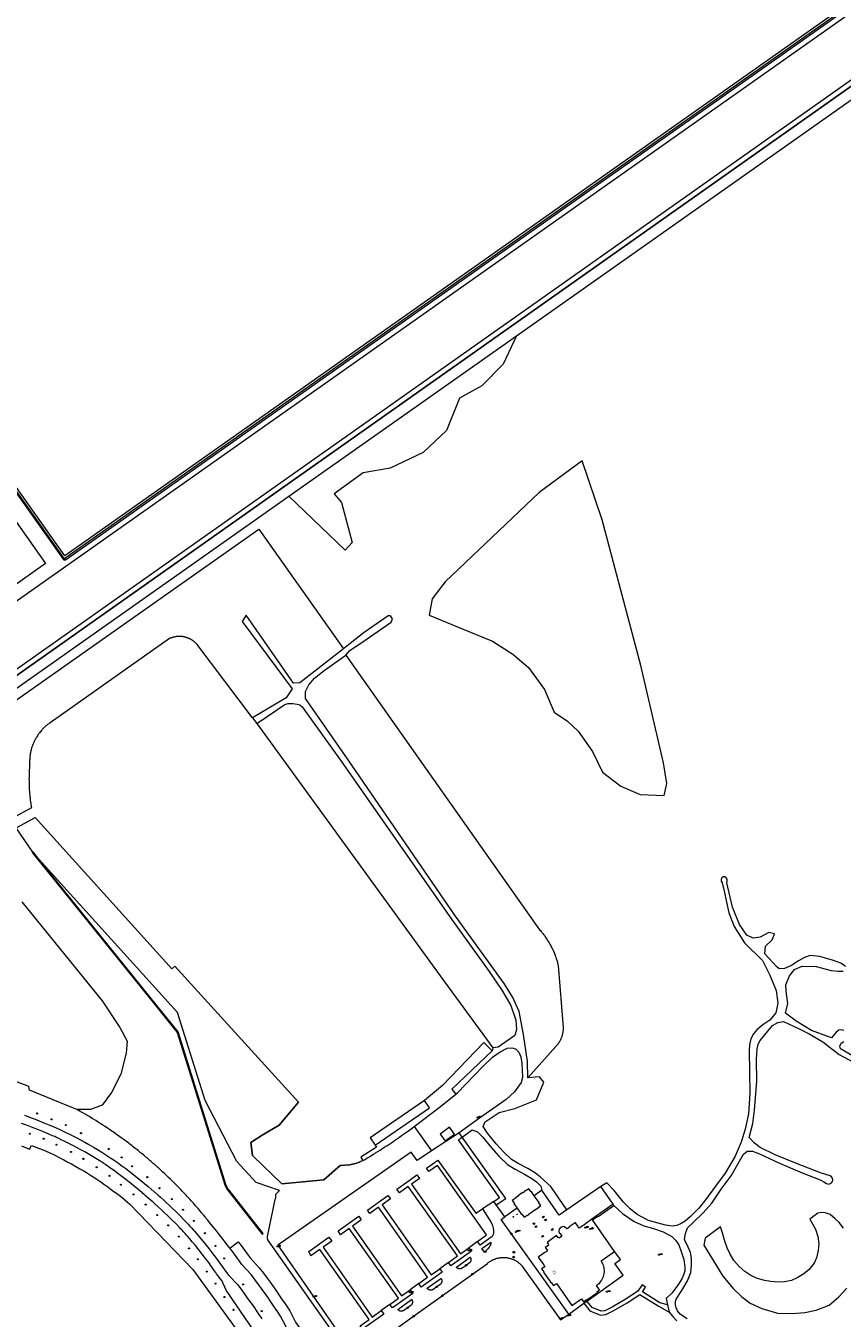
# Model space of a CAD drawing. Header units: metres. Extents: x 138165 to 154469, y 480134 to 494189.
# Tile 212 of 256: x 148015 to 148399, y 484350 to 484958. Entities that reach past the tile are written whole.
import ezdxf

# ---------------------------------------------------------------- set-up
doc = ezdxf.new("R2010")
doc.units = ezdxf.units.M
doc.header["$LTSCALE"] = 0.001
doc.header["$MEASUREMENT"] = 0
for name, color, linetype, lineweight in [('Level 5', 7, 'Continuous', 0), ('TOP-L-terrein schutting raster hek leuning', 7, 'Continuous', 0), ('TOP-L-topo objecten punt', 7, 'Continuous', 0), ('TOP-L-topo objecten vlak', 7, 'Continuous', 0), ('TOP-T-topo huisnummering naamgeving', 7, 'Continuous', 0)]:
    doc.layers.add(name, color=color, linetype=linetype, lineweight=lineweight)
doc.styles.add('Style-INTL_ISO', font='INTL_ISO.shx')
doc.styles.add('Style-STANDARD', font='STANDARD.shx')

# ---------------------------------------------------------------- blocks, each defined once
blk = doc.blocks.new('24')
at = {"layer": 'TOP-L-topo objecten punt', "color": 7, "linetype": 'Continuous', "lineweight": 0}
for radius in [0.025, 0.0182, 0.0115, 0.005]:
    blk.add_circle((0, 0), radius, dxfattribs=at)
blk = doc.blocks.new('39')
at = {"layer": 'TOP-L-topo objecten punt', "color": 7, "linetype": 'Continuous', "lineweight": 0}
for p, q in [((0.0175, 0.0175), (-0.0175, 0.0175)), ((-0.0175, 0.0175), (-0.0175, -0.0175)), ((0.0175, 0.0175), (0.0175, -0.0175)), ((0.0175, -0.0175), (-0.0175, -0.0175))]:
    blk.add_line(p, q, dxfattribs=at)
blk.add_circle((0, 0), 0.0332, dxfattribs=at)
blk = doc.blocks.new('*U13')
at = {"layer": 'Level 5', "color": 7, "linetype": 'Continuous', "lineweight": 0}
blk.add_circle((0, 0), 0.0415, dxfattribs=at)
blk = doc.blocks.new('150')
at = {"layer": 'Level 5', "color": 7, "linetype": 'Continuous', "lineweight": 0}
blk.add_blockref('*U13', (0, 0), dxfattribs=at)
blk = doc.blocks.new('121')
at = {"layer": 'TOP-L-topo objecten punt', "color": 7, "linetype": 'Continuous', "lineweight": 0}
blk.add_circle((0, 0), 0.025, dxfattribs=at)
at = {"layer": 'TOP-L-topo objecten punt', "color": 7, "linetype": 'Continuous', "lineweight": 0, "style": 'Style-STANDARD'}
blk.add_text('LD', height=0.06, dxfattribs=at).set_placement((0.0483, 0))
blk = doc.blocks.new('10')
at = {"layer": 'TOP-L-topo objecten punt', "linetype": 'Continuous', "lineweight": 0}
blk.add_circle((0, 0), 0.0125, dxfattribs=at)
blk = doc.blocks.new('16')
at = {"layer": 'TOP-L-topo objecten punt', "color": 7, "linetype": 'Continuous', "lineweight": 0}
blk.add_circle((0, 0), 0.025, dxfattribs=at)
at = {"layer": 'TOP-L-topo objecten punt', "color": 7, "linetype": 'Continuous', "lineweight": 0, "style": 'Style-STANDARD'}
blk.add_text('LM', height=0.06, dxfattribs=at).set_placement((0.0483, 0))
blk = doc.blocks.new('28')
at = {"layer": 'TOP-L-topo objecten punt', "color": 7, "linetype": 'Continuous', "lineweight": 0}
blk.add_circle((0, 0), 0.025, dxfattribs=at)
at = {"layer": 'TOP-L-topo objecten punt', "color": 7, "linetype": 'Continuous', "lineweight": 0, "style": 'Style-STANDARD'}
blk.add_text('VM', height=0.06, dxfattribs=at).set_placement((0.0483, 0))

msp = doc.modelspace()

# ---------------------------------------------------------------- linework, layer by layer
at = {"layer": 'TOP-L-terrein schutting raster hek leuning', "flags": 128}
msp.add_lwpolyline([(148173.32, 484423.87), (148170.54, 484422.68), (148167.12, 484421.83), (148162.67, 484421.65), (148154.97, 484414.8), (148135.12, 484413.01), (148121.34, 484426.28), (148120.57, 484432.35), (148125.88, 484435.87), (148134, 484440.54), (148143.09, 484451.41), (148098.85, 484500), (148084.93, 484515.41)], dxfattribs=at)
at = {"layer": 'TOP-L-topo objecten vlak', "flags": 128}
for points in [[(148959.93, 485362.07), (148033.19, 484708.36), (147908.27, 484884.66)], [(147978.25, 484632.47), (147972.1, 484655.92), (147971.11, 484659.68), (148962.24, 485358.81), (148964.24, 485355.76), (148976.69, 485336.83)], [(148960.26, 485361.08), (148033.19, 484707.14)], [(148033.51, 484706.63), (148960.61, 485360.59), (148960.26, 485361.08)], [(147978.25, 484632.47), (147977.42, 484628.95), (148502.72, 485000), (148980.62, 485336.66)], [(148983.74, 485332.21), (148980.62, 485336.66), (148502.72, 485000), (147977.42, 484628.95)], [(147978.25, 484632.47), (148501.34, 485001.96), (148976.69, 485336.83)], [(148245.5, 484812), (148512.02, 485000), (148613.6, 485071.54)], [(147907.63, 484883.84), (147907.14, 484883.49), (148032.28, 484706.88), (148032.43, 484706.7), (148032.63, 484706.58), (148032.84, 484706.5), (148033.07, 484706.49), (148033.3, 484706.53), (148033.51, 484706.63)], [(148033.19, 484707.14), (148033.09, 484707.09), (148032.97, 484707.09), (148032.86, 484707.13), (148032.78, 484707.21), (147907.63, 484883.84)], [(148245.5, 484812), (148239.25, 484798.59), (148229.29, 484788.38), (148218.83, 484782.65), (148212.61, 484767.45), (148201.65, 484756.99), (148186.21, 484749.76), (148173.52, 484747.52), (148159.82, 484737.56), (148163.31, 484733.57), (148168.29, 484714.64), (148165.05, 484711.15), (148138.46, 484736.49)], [(148138.46, 484736.49), (148245.5, 484812)], [(148212.03, 484696.18), (148205.88, 484688.19), (148204.49, 484680.46), (148220.51, 484673.86), (148234.33, 484668.21), (148243.9, 484662.21), (148251.29, 484655.95), (148258.73, 484645.51), (148263.22, 484634.89), (148269.55, 484630.66), (148274.6, 484625.88), (148281.3, 484616.44), (148285.98, 484606.68), (148294.59, 484600.05), (148303.72, 484596.09), (148315.04, 484595.62), (148316.22, 484601.28), (148314.73, 484611.02), (148304.05, 484656.9), (148285.83, 484725.4), (148276.41, 484753.06), (148256.26, 484738.29), (148212.03, 484696.18)], [(148024, 484704.76), (148000, 484687.85), (147969.73, 484666.52), (148000.11, 484738.64), (148024, 484704.76)], [(147981.86, 484626.03), (148138.46, 484736.49)], [(147984.28, 484622.29), (148124.45, 484721), (148164.14, 484664.66)], [(148033.19, 484707.14), (148033.51, 484706.63)], [(148164.14, 484664.66), (148143.62, 484648.68), (148140.7, 484648.57), (148118.44, 484680.44), (148116.5, 484677.52), (148140.05, 484645.87), (148137.24, 484641.55), (148121.47, 484632.15)], [(148165.31, 484661.68), (148167.25, 484663.89), (148174.44, 484668.81), (148186.61, 484677.18), (148187.32, 484678.78), (148186.26, 484680.25), (148185.2, 484680.25), (148173.99, 484672.31), (148168.16, 484667.77), (148164.14, 484664.66)], [(148121.47, 484632.15), (148095.33, 484666.73), (148095.12, 484666.97), (148094.91, 484667.19), (148094.76, 484667.34), (148094.61, 484667.49), (148094.38, 484667.7), (148094.31, 484667.76), (148094.09, 484667.95), (148093.9, 484668.11), (148093.78, 484668.2), (148093.57, 484668.35), (148093.33, 484668.53), (148093.17, 484668.64), (148092.99, 484668.76), (148092.74, 484668.92), (148092.54, 484669.03), (148092.34, 484669.14), (148092.22, 484669.21), (148092.02, 484669.31), (148091.81, 484669.42), (148091.6, 484669.52), (148091.45, 484669.59), (148091.27, 484669.66), (148091.14, 484669.71), (148090.88, 484669.82), (148090.76, 484669.86), (148090.55, 484669.93), (148090.38, 484669.99), (148090.12, 484670.07), (148089.93, 484670.12), (148089.81, 484670.16), (148089.68, 484670.19), (148089.47, 484670.24), (148089.31, 484670.28), (148089.09, 484670.32), (148088.87, 484670.36), (148088.72, 484670.38), (148088.56, 484670.41), (148088.38, 484670.43), (148088.12, 484670.46), (148087.88, 484670.48), (148087.7, 484670.5), (148087.54, 484670.5), (148087.24, 484670.52), (148087.12, 484670.52), (148086.89, 484670.52), (148086.59, 484670.51), (148086.25, 484670.49), (148085.93, 484670.47), (148085.81, 484670.45), (148085.56, 484670.42), (148085.27, 484670.38), (148085.06, 484670.34), (148084.92, 484670.32), (148084.56, 484670.24), (148084.25, 484670.17), (148084.04, 484670.11), (148083.85, 484670.06), (148083.58, 484669.97), (148083.46, 484669.93), (148083.25, 484669.86), (148082.98, 484669.76), (148082.73, 484669.66), (148082.49, 484669.55), (148082.31, 484669.47), (148026.2, 484629.89), (148025.9, 484629.68), (148025.6, 484629.46), (148025.33, 484629.26), (148025.03, 484629.03), (148024.82, 484628.86), (148024.53, 484628.62), (148024.26, 484628.39), (148023.94, 484628.11), (148023.59, 484627.78), (148023.22, 484627.43), (148023.09, 484627.31), (148022.82, 484627.03), (148022.52, 484626.72), (148022.26, 484626.43), (148021.97, 484626.1), (148021.63, 484625.7), (148021.53, 484625.58), (148021.21, 484625.17), (148020.94, 484624.81), (148020.7, 484624.48), (148020.47, 484624.15), (148020.2, 484623.76), (148019.94, 484623.35), (148019.73, 484623), (148019.5, 484622.61), (148019.31, 484622.27), (148019.09, 484621.86), (148018.99, 484621.68), (148018.83, 484621.35), (148018.67, 484621.01), (148018.49, 484620.63), (148018.32, 484620.22), (148018.21, 484619.97), (148018.11, 484619.71), (148017.94, 484619.27), (148017.85, 484619.01), (148017.76, 484618.77), (148017.67, 484618.5), (148017.59, 484618.26), (148017.52, 484618.02), (148017.43, 484617.71), (148017.35, 484617.43), (148017.22, 484616.94), (148017.14, 484616.6), (148017.05, 484616.21), (148017, 484615.95), (148016.93, 484615.62), (148016.89, 484615.38), (148016.85, 484615.16), (148016.8, 484614.8), (148016.75, 484614.45), (148016.72, 484614.24), (148016.68, 484613.89), (148016.65, 484613.55), (148016.63, 484613.29), (148016.6, 484612.92), (148016.58, 484612.52), (148016.57, 484612.23), (148016.56, 484611.84), (148016.56, 484611.27), (148016.57, 484610.94), (148016.59, 484610.42), (148016.55, 484610.02), (148016.49, 484609.21), (148016.44, 484608.49), (148016.39, 484607.75), (148016.37, 484607.28), (148016.33, 484606.55), (148016.31, 484606.09), (148016.29, 484605.29), (148016.27, 484604.42), (148016.27, 484603.93), (148016.26, 484603.56), (148016.27, 484602.77), (148016.27, 484602.37), (148016.28, 484601.78), (148016.29, 484601.39), (148016.3, 484600.88), (148016.32, 484600.34), (148016.36, 484599.5), (148016.38, 484599), (148016.42, 484598.27), (148016.45, 484597.92), (148016.52, 484596.99), (148016.57, 484596.39), (148016.62, 484595.78), (148016.68, 484595.19), (148016.74, 484594.65), (148016.82, 484594.02), (148016.88, 484593.51), (148017, 484592.59), (148017.07, 484592.12), (148017.15, 484591.56), (148017.23, 484591.01), (148017.32, 484590.51), (148017.43, 484589.81), (148008.16, 484584.9)], [(148250.84, 484462.8), (148250.73, 484470.45), (148248.92, 484483.22), (148246.88, 484494.07), (148243.83, 484500.61), (148239.82, 484507.29), (148216.88, 484538.91), (148166.44, 484612.44), (148146.36, 484641.34), (148146.39, 484644.64), (148147.88, 484647.75), (148150.53, 484650.93), (148155.13, 484654.43), (148162.71, 484659.87), (148165.31, 484661.68)], [(148165.31, 484661.68), (148256.44, 484532.49), (148256.8, 484532.09), (148257.17, 484531.66), (148257.42, 484531.36), (148257.68, 484531.05), (148257.98, 484530.67), (148258.39, 484530.14), (148258.68, 484529.75), (148258.92, 484529.42), (148259.23, 484528.99), (148259.52, 484528.58), (148259.76, 484528.22), (148260.03, 484527.8), (148260.29, 484527.41), (148260.55, 484526.98), (148260.68, 484526.77), (148260.98, 484526.27), (148261.27, 484525.75), (148261.55, 484525.26), (148261.78, 484524.82), (148262.02, 484524.35), (148262.27, 484523.85), (148262.47, 484523.45), (148262.56, 484523.25), (148262.76, 484522.82), (148263, 484522.28), (148263.23, 484521.75), (148263.41, 484521.3), (148263.61, 484520.79), (148263.76, 484520.41), (148263.98, 484519.8), (148264.06, 484519.57), (148264.24, 484519.02), (148264.4, 484518.55), (148264.52, 484518.14), (148264.65, 484517.71), (148264.79, 484517.24), (148264.91, 484516.79), (148265.03, 484516.33), (148265.17, 484515.74), (148267.48, 484486.47), (148267.48, 484486.19), (148267.48, 484486.05), (148267.48, 484485.8), (148267.47, 484485.42), (148267.46, 484485.31), (148267.43, 484484.94), (148267.4, 484484.65), (148267.38, 484484.41), (148267.34, 484484.15), (148267.28, 484483.81), (148267.25, 484483.65), (148267.19, 484483.37), (148267.11, 484483.03), (148267.08, 484482.91), (148267.02, 484482.69), (148266.97, 484482.52), (148266.88, 484482.23), (148266.84, 484482.11), (148266.73, 484481.81), (148266.65, 484481.6), (148266.57, 484481.37), (148266.48, 484481.17), (148266.34, 484480.86), (148266.23, 484480.63), (148266.12, 484480.42), (148265.98, 484480.15), (148265.83, 484479.88), (148265.75, 484479.75), (148265.67, 484479.62), (148265.55, 484479.42), (148265.46, 484479.29), (148265.34, 484479.1), (148265.23, 484478.95), (148265.05, 484478.7), (148264.96, 484478.58), (148264.86, 484478.45), (148264.7, 484478.25), (148264.53, 484478.04), (148264.37, 484477.86), (148264.19, 484477.66), (148264.09, 484477.56), (148250.84, 484462.8)], [(148123.36, 484629.55), (148136.64, 484638.55), (148138.22, 484638.91), (148140.33, 484639.01), (148142.4, 484638.68), (148143.6, 484638.26), (148144.8, 484637.45), (148163.07, 484611.79), (148215.07, 484537.48), (148232.69, 484512.92), (148238.97, 484503.59), (148242.92, 484496.92), (148245.32, 484489.92), (148245.65, 484485.58), (148244.8, 484482.67), (148236.9, 484477.22), (148234.44, 484476.97)], [(148121.47, 484632.15), (148123.36, 484629.55)], [(148123.36, 484629.55), (148212.24, 484507.4), (148234.44, 484476.97)], [(148010.25, 484580.43), (148019.15, 484585.26), (148083.47, 484514.09), (148084.93, 484515.41), (148098.85, 484500), (148143.09, 484451.41), (148134, 484440.54), (148125.88, 484435.87), (148120.57, 484432.35), (148121.34, 484426.28), (148135.12, 484413.01), (148154.97, 484414.8), (148162.67, 484421.65), (148167.12, 484421.83), (148170.54, 484422.68), (148173.32, 484423.87)], [(148018.02, 484568.96), (148010.25, 484580.43)], [(148018.02, 484568.96), (148017.83, 484568.81), (148073.36, 484499.84), (148085.93, 484484.23), (148108.57, 484412.03), (148108.67, 484411.78), (148108.78, 484411.54), (148108.84, 484411.41), (148108.96, 484411.18), (148109.09, 484410.95), (148109.16, 484410.83), (148109.23, 484410.72), (148109.37, 484410.5), (148109.45, 484410.38), (148109.6, 484410.17), (148109.76, 484409.96), (148110.1, 484409.53), (148125.95, 484389.22), (148126.35, 484389.53), (148110.37, 484410), (148110.31, 484410.07), (148110.15, 484410.26), (148110, 484410.46), (148109.86, 484410.67), (148109.79, 484410.77), (148109.65, 484410.98), (148109.59, 484411.09), (148109.53, 484411.2), (148109.41, 484411.41), (148109.29, 484411.64), (148109.24, 484411.75), (148109.13, 484411.98), (148109.04, 484412.2), (148086.38, 484484.47), (148073.75, 484500.16), (148020.97, 484565.7)], [(148020.97, 484565.7), (148018.22, 484569.12), (148018.02, 484568.96)], [(148159.13, 484343.15), (148128.66, 484386.56), (148128.61, 484386.69), (148128.59, 484386.76), (148128.56, 484386.84), (148128.53, 484386.95), (148128.5, 484387.1), (148128.48, 484387.19), (148128.45, 484387.34), (148128.44, 484387.45), (148128.43, 484387.54), (148128.42, 484387.66), (148128.42, 484387.76), (148128.42, 484387.9), (148128.43, 484387.99), (148128.44, 484388.16), (148128.45, 484388.25), (148132.09, 484405.55), (148132.18, 484405.82), (148132.22, 484405.99), (148132.28, 484406.22), (148132.32, 484406.43), (148132.35, 484406.59), (148132.38, 484406.86), (148132.4, 484407.04), (148132.42, 484407.29), (148132.42, 484407.51), (148132.42, 484407.73), (148132.41, 484407.95), (148132.39, 484408.16), (148134.09, 484409.85), (148123.07, 484413.59), (148113.96, 484423.41), (148099.16, 484452.18), (148086.12, 484493.61), (148020.97, 484565.7)], [(148400.3, 484515.2), (148398.21, 484516.76), (148394.64, 484518), (148388.22, 484519.88), (148383.78, 484520.31), (148381.08, 484519.38), (148378.26, 484517.88), (148374.95, 484515.73), (148371.65, 484514.31), (148369.15, 484514.17), (148367.84, 484515.26), (148362.4, 484521.22), (148362.66, 484524.72), (148365.77, 484527.83), (148366.93, 484530.55), (148364.34, 484531.2), (148360.2, 484528.99), (148356.96, 484528.6), (148353.98, 484529.9), (148350.48, 484534.95), (148347.11, 484543.12), (148344.48, 484554.63), (148344.66, 484555.42), (148344.65, 484556.25), (148344.23, 484556.96), (148343.53, 484557.34), (148342.83, 484557.4), (148342.14, 484556.87), (148341.91, 484556.25), (148341.91, 484555.44), (148342.25, 484554.63), (148343.22, 484550.63), (148345.43, 484540.54), (148347.89, 484534.05), (148352.81, 484526.27), (148361.23, 484517.98), (148364.73, 484511.11), (148367.71, 484503.98), (148368.49, 484498.02), (148367.58, 484493.49), (148364.73, 484489.99), (148361.45, 484487.79), (148358.56, 484485.35), (148357.12, 484483.49), (148355.82, 484481.13), (148355.23, 484478.36), (148355.03, 484475.71), (148355.27, 484455.65), (148354.73, 484445.86), (148353.14, 484438.7), (148351.26, 484432.57), (148348.43, 484426), (148343.74, 484417.95), (148339.62, 484412.56), (148334.08, 484404.81), (148331.28, 484401.57), (148327.45, 484397.56), (148324.91, 484395.44), (148323.05, 484394.23), (148320.93, 484393.35), (148318.84, 484393.08), (148315.66, 484393.49), (148312.24, 484394.38), (148307.61, 484395.73), (148302.34, 484398.47), (148299.01, 484401.19), (148295.91, 484404.37), (148291.49, 484409.82), (148288.05, 484413.39), (148285.19, 484411.74)], [(148012.82, 484545.64), (148050.71, 484499.02), (148059.07, 484486.44), (148062.43, 484480.12), (148061.92, 484474.43), (148059.47, 484464.48), (148055.06, 484455.97), (148050.61, 484449.98), (148045.12, 484447.92), (148038.8, 484447.97)], [(148399.49, 484485.05), (148398.36, 484485.39), (148397.14, 484485.26), (148395.89, 484484.35), (148393.69, 484481.63), (148384.36, 484485.13), (148377.07, 484489.53), (148372.12, 484493.23), (148373.28, 484497.76), (148372.38, 484503.59), (148372.24, 484506.62), (148374.07, 484510.81), (148376.31, 484513.87), (148379.96, 484515.35), (148386.57, 484515.17), (148393.64, 484513.34), (148396.87, 484513.05), (148399.27, 484513.08)], [(148325.85, 484349.37), (148324.1, 484350.53), (148322.54, 484351.71), (148321.29, 484353.14), (148320.67, 484354.58), (148320.29, 484356.09), (148320.37, 484357.56), (148320.76, 484358.71), (148323.38, 484362.74), (148326.08, 484367.36), (148327.55, 484371.25), (148327.87, 484374.78), (148327.84, 484377.99), (148327.4, 484380.62), (148325.9, 484384.27), (148324.93, 484386.04), (148324.63, 484386.98), (148325.04, 484389.6), (148326.08, 484392.26), (148328.88, 484394.97), (148333.43, 484399.24), (148337.41, 484403.93), (148341.8, 484410.38), (148346.6, 484416.74), (148352.4, 484426.94), (148354.11, 484428.3), (148356.65, 484428.39), (148359.94, 484427.01), (148369.27, 484422.61), (148379.89, 484418.2), (148388.44, 484414.83), (148390.15, 484413.95), (148391.36, 484413.15), (148392.54, 484412.77), (148393.78, 484413.39), (148394.34, 484414.45), (148394.16, 484415.63), (148393.78, 484416.3), (148393.16, 484416.74), (148388.57, 484418.07), (148377.3, 484422.48), (148367.19, 484426.62), (148360.2, 484430.12), (148357.56, 484432.07), (148355.08, 484434.72), (148356.68, 484441.38), (148357.54, 484447.68), (148358.58, 484461.29), (148358.45, 484471.39), (148358.77, 484476.45), (148359.33, 484478.72), (148360.13, 484480.34), (148365.96, 484487.46), (148368.44, 484488.91), (148371.14, 484489.41), (148377.88, 484486.17), (148383.2, 484483.57), (148389.61, 484479.69), (148397.32, 484473.86), (148412.59, 484465.6)], [(148038.8, 484447.97), (148016.46, 484456.95), (148016.11, 484458.8), (148000, 484464.87), (147963.62, 484477.5)], [(148234.11, 484475.6), (148230.23, 484479.43), (148210.72, 484459.15), (148202.26, 484452.17)], [(148217.01, 484455.11), (148218.02, 484455.93), (148221.36, 484459.58), (148229.88, 484468.36), (148234.31, 484472.52), (148237.82, 484475.11), (148241.12, 484476.74), (148243.44, 484477.01), (148245.12, 484476.41), (148246.63, 484474.9), (148247.6, 484472.74), (148248.14, 484469.6), (148248.25, 484466.36), (148248.36, 484462.91), (148247.71, 484460.64), (148244.68, 484456.32), (148240.69, 484452.65), (148228.23, 484443.91), (148218.58, 484436.94)], [(148234.44, 484476.97), (148234.11, 484475.6)], [(148405.15, 484472.29), (148397.97, 484476.45), (148397.67, 484477.8), (148398.36, 484479.17), (148399.49, 484479.98)], [(148234.11, 484475.6), (148215.13, 484457.46), (148217.01, 484455.11)], [(148269.29, 484400.75), (148261.79, 484411.74), (148256.81, 484416.16), (148254.48, 484417.9), (148250.89, 484420.1), (148246.41, 484422.46), (148243.2, 484424.47), (148239.42, 484428), (148236.07, 484431.8), (148231.97, 484436.84), (148229.88, 484439.94), (148230.85, 484442.09), (148237.35, 484446.58), (148244.84, 484448.34), (148254.98, 484452.46), (148258.51, 484460.83), (148256.39, 484463.31), (148250.84, 484462.8)], [(148202.26, 484452.17), (148176.73, 484434.54), (148179.11, 484431.09)], [(148179.11, 484431.09), (148204.65, 484448.72), (148202.26, 484452.17)], [(148197.47, 484439.9), (148209.81, 484449.3), (148217.01, 484455.11)], [(148110.71, 484382.72), (148109.69, 484384.07), (148108.58, 484385.53), (148107.13, 484387.4), (148105.86, 484389.01), (148104.43, 484390.81), (148102.57, 484393.11), (148101.15, 484394.83), (148100.74, 484395.34), (148100.34, 484395.85), (148099.52, 484396.86), (148099.11, 484397.36), (148098.29, 484398.37), (148097.87, 484398.87), (148097.45, 484399.37), (148096.62, 484400.36), (148095.77, 484401.35), (148095.35, 484401.84), (148094.49, 484402.82), (148093.64, 484403.8), (148093.2, 484404.28), (148092.77, 484404.77), (148091.9, 484405.73), (148091.02, 484406.69), (148090.58, 484407.17), (148090.14, 484407.65), (148089.25, 484408.59), (148088.36, 484409.54), (148087.46, 484410.47), (148086.55, 484411.41), (148085.64, 484412.33), (148085.18, 484412.79), (148084.72, 484413.25), (148083.8, 484414.17), (148082.87, 484415.08), (148081.93, 484415.98), (148081.46, 484416.43), (148080.52, 484417.33), (148080.05, 484417.77), (148079.1, 484418.66), (148078.62, 484419.1), (148077.66, 484419.98), (148077.18, 484420.41), (148076.7, 484420.85), (148075.73, 484421.71), (148075.24, 484422.14), (148074.75, 484422.57), (148073.77, 484423.43), (148073.28, 484423.85), (148072.79, 484424.27), (148071.8, 484425.11), (148071.3, 484425.53), (148070.3, 484426.37), (148069.3, 484427.19), (148068.79, 484427.6), (148067.78, 484428.42), (148066.76, 484429.23), (148066.25, 484429.63), (148065.23, 484430.43), (148064.72, 484430.83), (148063.69, 484431.62), (148063.17, 484432.02), (148062.13, 484432.8), (148061.61, 484433.19), (148061.09, 484433.58), (148060.04, 484434.34), (148058.99, 484435.11), (148057.93, 484435.86), (148056.87, 484436.61), (148055.8, 484437.36), (148055.27, 484437.72), (148054.19, 484438.46), (148053.12, 484439.18), (148052.03, 484439.91), (148050.95, 484440.62), (148050.4, 484440.97), (148049.31, 484441.68), (148048.76, 484442.03), (148047.66, 484442.72), (148046.56, 484443.41), (148046, 484443.74), (148044.89, 484444.42), (148044.34, 484444.76), (148043.22, 484445.42), (148042.66, 484445.75), (148041.54, 484446.41), (148040.41, 484447.06), (148039.85, 484447.38), (148038.8, 484447.97)], [(148122.54, 484343.12), (148108.97, 484362.89), (148106.95, 484367.44), (148106.06, 484368.59), (148105.18, 484369.74), (148104.52, 484370.65), (148104.14, 484371.18), (148103.4, 484372.25), (148102.41, 484373.65), (148101.98, 484374.25), (148100.79, 484375.88), (148099.33, 484377.84), (148097.75, 484379.9), (148096.23, 484381.83), (148094.52, 484383.93), (148093.05, 484385.69), (148091.87, 484387.08), (148090.84, 484388.27), (148090.22, 484388.97), (148089.67, 484389.59), (148088.97, 484390.35), (148088.25, 484391.12), (148087.59, 484391.83), (148087.03, 484392.41), (148085.6, 484393.9), (148083.5, 484396.01), (148081.63, 484397.85), (148080.21, 484399.21), (148078.58, 484400.74), (148077.19, 484402.02), (148075.59, 484403.46), (148074.45, 484404.47), (148073.32, 484405.45), (148072.16, 484406.44), (148071.09, 484407.38), (148070.37, 484408.01), (148068.42, 484409.68), (148064.87, 484412.6), (148061.19, 484415.49), (148058.63, 484417.42), (148056.45, 484419.02), (148054.74, 484420.23), (148054.11, 484420.67), (148052.33, 484421.88), (148050.01, 484423.4), (148048.52, 484424.35), (148047.66, 484424.89), (148044.83, 484426.61), (148042.52, 484427.96), (148040.7, 484428.98), (148038.96, 484429.93), (148036.94, 484431), (148035.32, 484431.83), (148033.81, 484432.59), (148032.78, 484433.09), (148031.43, 484433.73), (148030.3, 484434.27), (148029.21, 484434.77), (148028.38, 484435.15), (148027.39, 484435.59), (148023.85, 484437.12), (148020.75, 484438.4), (148017.5, 484439.68), (148015.16, 484440.56), (148012.76, 484441.42)], [(148014.13, 484445.2), (148015.47, 484444.72), (148017.36, 484444.03), (148019.14, 484443.35), (148021.03, 484442.62), (148023.3, 484441.71), (148025.54, 484440.78), (148027.7, 484439.86), (148030.7, 484438.53), (148031.03, 484438.38), (148032.06, 484437.9), (148033.97, 484437.01), (148035.67, 484436.19), (148037.5, 484435.29), (148038.79, 484434.61), (148040.53, 484433.68), (148042.49, 484432.6), (148044.4, 484431.52), (148046.54, 484430.27), (148048.52, 484429.09), (148050.52, 484427.86), (148052.45, 484426.64), (148054.81, 484425.1), (148055.09, 484424.91), (148056.35, 484424.07), (148057.72, 484423.14), (148058.48, 484422.59), (148059.97, 484421.5), (148061.77, 484420.16), (148064.05, 484418.42), (148068.14, 484415.16), (148072.36, 484411.64), (148075.18, 484409.18), (148075.41, 484408.97), (148077.01, 484407.58), (148078.08, 484406.64), (148079.51, 484405.35), (148080.89, 484404.08), (148082.38, 484402.69), (148083.6, 484401.54), (148085.17, 484400.02), (148086.2, 484399), (148087.53, 484397.67), (148089.16, 484396), (148091.1, 484393.97), (148091.81, 484393.22), (148092.76, 484392.19), (148093.66, 484391.21), (148094.34, 484390.45), (148094.97, 484389.75), (148096.37, 484388.05), (148098.19, 484385.8), (148099.59, 484384.04), (148100.82, 484382.48), (148102.23, 484380.65), (148103.32, 484379.23), (148104.32, 484377.91), (148105.07, 484376.91), (148106.42, 484375.08), (148107.63, 484373.42), (148108.76, 484371.85), (148110.19, 484369.84), (148114.42, 484365.38), (148116.15, 484363.11), (148117.82, 484360.87), (148119.12, 484359.07), (148120.19, 484357.57), (148121.64, 484355.5), (148123.68, 484352.48), (148124.73, 484350.98), (148125.82, 484349.42)], [(148173.32, 484423.87), (148174.34, 484424.47), (148175.22, 484424.99), (148175.83, 484425.36), (148176.89, 484426), (148177.55, 484426.41), (148178.32, 484426.88), (148178.89, 484427.24), (148179.29, 484427.49), (148180.38, 484428.18), (148181.42, 484428.85), (148182.29, 484429.41), (148182.77, 484429.72), (148183.69, 484430.32), (148184.15, 484430.63), (148184.56, 484430.9), (148185.47, 484431.51), (148186.39, 484432.14), (148187.33, 484432.78), (148188.14, 484433.34), (148188.65, 484433.69), (148189.64, 484434.36), (148190.49, 484434.95), (148191.54, 484435.68), (148192.96, 484436.67), (148193.97, 484437.39), (148194.74, 484437.94), (148196, 484438.83), (148197.47, 484439.9)], [(148197.47, 484439.9), (148205.55, 484428.49)], [(148218.58, 484436.94), (148205.55, 484428.49)], [(148209.64, 484436.38), (148211.95, 484433.11), (148216.44, 484436.28), (148214.14, 484439.55), (148209.64, 484436.38)], [(148234.93, 484404.7), (148237.61, 484406.46), (148218.36, 484433.62), (148220.03, 484434.93)], [(148220.03, 484434.93), (148218.58, 484436.94)], [(148220.03, 484434.93), (148224.79, 484438.42), (148227.2, 484437.49), (148229.56, 484435.05), (148233.78, 484429.86), (148237.27, 484425.91), (148241.36, 484422.08), (148244.91, 484419.86), (148249.4, 484417.5), (148252.8, 484415.41), (148254.91, 484413.83), (148256.99, 484411.79), (148257.55, 484409.93)], [(148236.09, 484403.07), (148240.53, 484405.98), (148220.03, 484434.93)], [(148012.78, 484430.84), (148016.46, 484429.34), (148017.46, 484431.05), (148022.41, 484429.15), (148024.27, 484428.32), (148026.1, 484427.48), (148027.44, 484426.85), (148028.99, 484426.1), (148030.07, 484425.57), (148031.45, 484424.87), (148032.6, 484424.27), (148034.59, 484423.22), (148036.24, 484422.33), (148038.33, 484421.15), (148040.24, 484420.05), (148042.01, 484419), (148043.75, 484417.93), (148045.22, 484417.01), (148046.49, 484416.2), (148048.18, 484415.09), (148050.07, 484413.82), (148051.5, 484412.83), (148053.33, 484411.54), (148054.99, 484410.33), (148056.21, 484409.42), (148057.36, 484408.56), (148058.66, 484407.55), (148060.06, 484406.45), (148061.29, 484405.46), (148062.66, 484404.34), (148063.76, 484403.42), (148093.33, 484372.6), (148131.08, 484320.65)], [(148205.55, 484428.49), (148198.85, 484423.96), (148195.98, 484427.84), (148133.34, 484384.14), (148163.72, 484340.25), (148167.86, 484343.21)], [(148179.11, 484431.09), (148179.73, 484430.19), (148172.28, 484425.52), (148173.32, 484423.87)], [(148227.22, 484385.76), (148231.43, 484388.93), (148208.47, 484421.61), (148204.32, 484418.71), (148203.2, 484420.31), (148208.6, 484424.13), (148226.4, 484399.12), (148229.58, 484401.2)], [(148213.61, 484376.01), (148217.75, 484379.05), (148194.56, 484411.65), (148190.58, 484408.77), (148189.31, 484410.46), (148195.02, 484414.53), (148198.75, 484417.19), (148199.93, 484415.53), (148196.21, 484412.84), (148219.19, 484380.05), (148223.19, 484382.85)], [(148253.92, 484407.34), (148252.92, 484408.76), (148253, 484408.82), (148252.65, 484409.31), (148252.45, 484409.17), (148251.44, 484410.6), (148250.01, 484409.59), (148249.87, 484409.79), (148249.38, 484409.45), (148249.43, 484409.37), (148248.37, 484408.62), (148248.32, 484408.7), (148246.43, 484407.38), (148246.49, 484407.29), (148245.43, 484406.54), (148245.37, 484406.63), (148244.88, 484406.28), (148245.02, 484406.08), (148243.6, 484405.07), (148244.6, 484403.64), (148244.4, 484403.49), (148244.74, 484403), (148244.83, 484403.06), (148245.87, 484401.58)], [(148257.55, 484409.93), (148253.92, 484407.34)], [(148269.29, 484400.75), (148265.64, 484398.23), (148257.55, 484409.93)], [(148285.19, 484411.74), (148269.29, 484400.75)], [(148291.01, 484403.31), (148285.19, 484411.74)], [(148199.69, 484366), (148203.78, 484368.97), (148180.68, 484401.92), (148176.62, 484399.03), (148175.43, 484400.61), (148185.11, 484407.49), (148186.28, 484405.84), (148182.35, 484403.06), (148205.36, 484370.18), (148209.46, 484373.02)], [(148234.93, 484404.7), (148229.58, 484401.2)], [(148236.09, 484403.07), (148234.93, 484404.7)], [(148245.87, 484401.58), (148247.65, 484399.06), (148247.57, 484399), (148247.91, 484398.51), (148248.12, 484398.65), (148249.12, 484397.22), (148250.55, 484398.23), (148250.7, 484398.02), (148251.19, 484398.37), (148251.1, 484398.49), (148255.11, 484401.31), (148255.19, 484401.19), (148255.68, 484401.54), (148255.54, 484401.74), (148256.97, 484402.75), (148255.96, 484404.18), (148256.17, 484404.32), (148255.82, 484404.82), (148255.74, 484404.76), (148253.92, 484407.34)], [(148291.01, 484403.31), (148281.08, 484396.31)], [(148291.36, 484402.82), (148291.01, 484403.31)], [(148186.05, 484356.19), (148190.01, 484359.17), (148166.85, 484391.95), (148162.8, 484389.02), (148161.64, 484390.83), (148171.38, 484397.7), (148172.46, 484396.07), (148168.42, 484393.09), (148191.55, 484360.19), (148195.63, 484363.08)], [(148229.58, 484401.2), (148233.73, 484394.79), (148234.26, 484393.32), (148234.55, 484392.02), (148234.76, 484391.02), (148234.73, 484389.9), (148234.58, 484389.04), (148234.16, 484388.22), (148228.42, 484384.14), (148227.22, 484385.76)], [(148240.1, 484397.46), (148236.09, 484403.07)], [(148270.18, 484351.7), (148238.37, 484396.22), (148240.1, 484397.46)], [(148245.87, 484401.58), (148240.1, 484397.46)], [(148258.16, 484396.98), (148257.82, 484397.47), (148258.3, 484397.82), (148258.65, 484397.33), (148258.16, 484396.98)], [(148281.31, 484395.98), (148283.8, 484397.74), (148283.92, 484397.58), (148291.36, 484402.82)], [(148291.36, 484402.82), (148295.36, 484398.92), (148300.89, 484395.26), (148305.49, 484393.26), (148310.09, 484391.96), (148314.51, 484390.31), (148316.62, 484389.34), (148318.58, 484388.19), (148319.5, 484387.41), (148320.29, 484386.51), (148321.9, 484384.27), (148323.11, 484381.12), (148324.23, 484377.41), (148324.82, 484373.63), (148324.7, 484371.95), (148324.23, 484370.45), (148323.41, 484368.27), (148321.43, 484365.32), (148318.58, 484361.55), (148316.01, 484358.93), (148316.66, 484356.1)], [(148399.43, 484392.08), (148397.3, 484394.72), (148395.48, 484396.54), (148393.05, 484398.47), (148390.82, 484399.38), (148388.99, 484399.48), (148387.27, 484399.08), (148383.62, 484396.34), (148386.16, 484391.58), (148387.37, 484388.13), (148387.78, 484384.78), (148387.47, 484381.54), (148386.66, 484378.19), (148385.65, 484375.66), (148383.32, 484372.72), (148380.68, 484370.59), (148377.54, 484368.66), (148375.01, 484367.54), (148371.67, 484366.83), (148368.63, 484366.73), (148365.18, 484367.04), (148362.24, 484367.44), (148358.49, 484368.56), (148355.86, 484369.88), (148353.02, 484371.7), (148350.28, 484374.03), (148347.85, 484376.87), (148346.13, 484379.81), (148344.71, 484382.85), (148343.39, 484386.4), (148342.48, 484389.95), (148341.57, 484392.79), (148334.38, 484387.42), (148333.67, 484384.07), (148342.58, 484369.47), (148347.45, 484363.69)], [(148253.32, 484394.31), (148253.81, 484394.65), (148254.15, 484394.16), (148253.66, 484393.81), (148253.32, 484394.31)], [(148254.33, 484392.87), (148254.82, 484393.22), (148255.16, 484392.73), (148254.67, 484392.38), (148254.33, 484392.87)], [(148281.08, 484396.31), (148278.1, 484394.21), (148277.74, 484393.96), (148277.79, 484393.89), (148277.04, 484393.36), (148276.99, 484393.43), (148276.5, 484393.08), (148276.53, 484393.04), (148275.43, 484392.27), (148275.4, 484392.31), (148275.07, 484392.08), (148275.03, 484392.13), (148274.99, 484392.1), (148274.5, 484392.8), (148274.54, 484392.83), (148274.5, 484392.89), (148274.54, 484392.92), (148273.33, 484394.64), (148273.2, 484394.55), (148273.12, 484394.68), (148270.38, 484392.75), (148270.47, 484392.62), (148269.82, 484392.17), (148269.24, 484391.76), (148269.1, 484391.96), (148268.35, 484392.61), (148268.26, 484392.65), (148267.33, 484392.81), (148267.23, 484392.8), (148266.35, 484392.48), (148266.27, 484392.42), (148265.67, 484391.7), (148265.62, 484391.61), (148265.46, 484390.68), (148265.47, 484390.58), (148265.83, 484389.66), (148265.95, 484389.75), (148266.96, 484388.32), (148265.65, 484387.4), (148265.42, 484387.72), (148265.17, 484387.55), (148264.45, 484388.57), (148259.96, 484385.4), (148260.68, 484384.38), (148260.43, 484384.21), (148260.58, 484384), (148259.14, 484383), (148260.15, 484381.57), (148259.95, 484381.42), (148260.01, 484381.34), (148258.98, 484380.62), (148256.24, 484378.69), (148256.19, 484378.77), (148255.7, 484378.43), (148256.04, 484377.94), (148256.12, 484377.99), (148258.05, 484375.26), (148258.77, 484374.23), (148258.69, 484374.18), (148258.84, 484373.97), (148257.4, 484372.96), (148257.54, 484372.78), (148258.41, 484371.53), (148258.21, 484371.39), (148258.55, 484370.9), (148258.64, 484370.96), (148261.46, 484366.95), (148261.38, 484366.89), (148261.72, 484366.4), (148261.93, 484366.55), (148262.93, 484365.12), (148264.36, 484366.12), (148265.23, 484364.9), (148271.65, 484355.78), (148276.11, 484358.92), (148277.11, 484357.49), (148278.54, 484358.5), (148278.69, 484358.29), (148279.18, 484358.64), (148279.12, 484358.72), (148283.13, 484361.54), (148283.18, 484361.46), (148283.67, 484361.81), (148283.42, 484362.17), (148284.68, 484363.07), (148283.21, 484365.16), (148283.72, 484365.52), (148284.22, 484365.93), (148284.7, 484366.39), (148285.15, 484366.91), (148285.56, 484367.47), (148285.92, 484368.07), (148286.24, 484368.72), (148286.5, 484369.4), (148286.7, 484370.1), (148286.84, 484370.82), (148286.91, 484371.54), (148286.92, 484372.27), (148286.86, 484372.98), (148286.74, 484373.68), (148286.56, 484374.35), (148286.33, 484374.99), (148286.06, 484375.6), (148285.75, 484376.17), (148285.4, 484376.69), (148291.75, 484381.16)], [(148259.66, 484395.9), (148259.17, 484395.55), (148258.82, 484396.04), (148259.31, 484396.39), (148259.66, 484395.9)], [(148262.83, 484391.4), (148262.34, 484391.06), (148261.99, 484391.54), (148262.48, 484391.89), (148262.83, 484391.4)], [(148281.08, 484396.31), (148281.31, 484395.98)], [(148291.75, 484381.16), (148281.31, 484395.98)], [(148110.71, 484382.72), (148114.71, 484385.72), (148114.71, 484385.72), (148115.5, 484384.67), (148116.9, 484382.78), (148118.16, 484381.05), (148119.34, 484379.41), (148120.27, 484378.1), (148124.6, 484373.47), (148126.53, 484370.94), (148128.3, 484368.57), (148129.68, 484366.66), (148130.82, 484365.06), (148132.35, 484362.86), (148134.4, 484359.84), (148135.38, 484358.43), (148136.45, 484356.9), (148137.35, 484355.63), (148138.97, 484353.19), (148141.67, 484347.9), (148151.23, 484334.17), (148147.13, 484331.32)], [(148171.99, 484346.18), (148176.24, 484349.15), (148153.06, 484382.04), (148148.91, 484379.1), (148147.88, 484381.12), (148157.38, 484387.81), (148158.66, 484386.04), (148154.68, 484383.2), (148177.61, 484350.29), (148181.99, 484353.33)], [(148227.22, 484385.76), (148224.1, 484383.49), (148223.19, 484382.85)], [(148230.57, 484380.82), (148229.31, 484382.56), (148233.57, 484385.57), (148233.55, 484385.18), (148233.45, 484384.71), (148233.3, 484384.28), (148233.04, 484383.73), (148232.66, 484383.14), (148232.09, 484382.39), (148230.57, 484380.82)], [(148257.49, 484388.38), (148257.98, 484388.72), (148258.33, 484388.23), (148257.84, 484387.89), (148257.49, 484388.38)], [(148147.13, 484331.32), (148137.38, 484345.32), (148134.64, 484350.66), (148133.22, 484352.81), (148132.36, 484354.03), (148131.28, 484355.57), (148130.28, 484357.01), (148128.23, 484360.03), (148126.73, 484362.18), (148125.62, 484363.74), (148124.27, 484365.61), (148122.54, 484367.93), (148120.78, 484370.23), (148116.38, 484374.93), (148115.27, 484376.5), (148114.11, 484378.12), (148112.87, 484379.81), (148111.48, 484381.68), (148110.71, 484382.72)], [(148223.19, 484382.85), (148224.37, 484381.24), (148214.75, 484374.35), (148213.61, 484376.01)], [(148278.71, 484357.79), (148295.72, 484369.94), (148291.79, 484375.45), (148294.46, 484377.35), (148292.74, 484379.76), (148291.75, 484381.16)], [(148183.64, 484340.93), (148197.2, 484350.62), (148210.76, 484360.35), (148224.84, 484370.48), (148231.9, 484375.53), (148232.13, 484375.72), (148232.37, 484375.91), (148232.61, 484376.09), (148232.85, 484376.26), (148233.1, 484376.43), (148233.36, 484376.59), (148233.61, 484376.75), (148233.88, 484376.89), (148234.14, 484377.04), (148234.41, 484377.17), (148234.68, 484377.3), (148234.96, 484377.42), (148235.23, 484377.53), (148235.52, 484377.64), (148235.8, 484377.73), (148236.09, 484377.83), (148236.38, 484377.91), (148236.67, 484377.98), (148236.96, 484378.05), (148237.25, 484378.11), (148237.55, 484378.17), (148237.85, 484378.21), (148238.14, 484378.25), (148238.44, 484378.28), (148238.74, 484378.3), (148239.04, 484378.32), (148239.34, 484378.32), (148239.64, 484378.32), (148239.94, 484378.31), (148240.24, 484378.29), (148240.54, 484378.27), (148240.84, 484378.24), (148241.14, 484378.2), (148241.43, 484378.15), (148241.73, 484378.09), (148242.02, 484378.03), (148242.32, 484377.96), (148242.61, 484377.88), (148242.89, 484377.79), (148243.18, 484377.7), (148243.46, 484377.6), (148243.74, 484377.49), (148244.02, 484377.38), (148244.29, 484377.25), (148244.57, 484377.12), (148244.83, 484376.99), (148245.1, 484376.84), (148245.36, 484376.69), (148245.61, 484376.54), (148245.86, 484376.37), (148246.11, 484376.2), (148246.36, 484376.03), (148246.59, 484375.84), (148246.83, 484375.66), (148247.05, 484375.46), (148247.28, 484375.26), (148247.5, 484375.05), (148247.71, 484374.84), (148247.92, 484374.62), (148248.12, 484374.4), (148266.32, 484348.93), (148270.18, 484351.7)], [(148209.46, 484373.02), (148210.6, 484371.36), (148200.81, 484364.33), (148199.69, 484366)], [(148213.61, 484376.01), (148209.46, 484373.02)], [(148223.56, 484375.85), (148223.45, 484375.74), (148223.37, 484375.67), (148223.3, 484375.62), (148223.24, 484375.58), (148221.87, 484374.6), (148220.09, 484373.32), (148219.99, 484373.26), (148219.9, 484373.2), (148219.87, 484373.19), (148219.8, 484373.15), (148219.69, 484373.11), (148219.62, 484373.08), (148219.55, 484373.06), (148219.41, 484373.02), (148219.34, 484373.01), (148219.28, 484372.99), (148219.2, 484372.98), (148219.1, 484372.97), (148219.02, 484372.96), (148218.96, 484372.96), (148218.87, 484372.96), (148218.79, 484372.96), (148218.71, 484372.97), (148218.62, 484372.98), (148218.54, 484372.99), (148218.45, 484373.01), (148218.37, 484373.03), (148218.27, 484373.06), (148218.2, 484373.08), (148218.14, 484373.1), (148218.08, 484373.13), (148218.02, 484373.16), (148217.95, 484373.19), (148217.89, 484373.22), (148217.83, 484373.26), (148217.72, 484373.32), (148217.67, 484373.36), (148217.58, 484373.43), (148217.53, 484373.46), (148217.49, 484373.5), (148217.4, 484373.58), (148217.32, 484373.67), (148223.85, 484378.39), (148223.87, 484378.36), (148223.92, 484378.27), (148223.97, 484378.16), (148224, 484378.09), (148224.05, 484377.97), (148224.06, 484377.91), (148224.09, 484377.81), (148224.11, 484377.71), (148224.12, 484377.65), (148224.13, 484377.59), (148224.15, 484377.48), (148224.15, 484377.42), (148224.15, 484377.33), (148224.15, 484377.2), (148224.15, 484377.13), (148224.14, 484377.05), (148224.12, 484376.92), (148224.1, 484376.85), (148224.08, 484376.78), (148224.05, 484376.67), (148224.03, 484376.6), (148224, 484376.52), (148223.96, 484376.43), (148223.93, 484376.38), (148223.89, 484376.3), (148223.84, 484376.2), (148223.79, 484376.13), (148223.73, 484376.04), (148223.66, 484375.96), (148223.62, 484375.91), (148223.56, 484375.85)], [(148210.38, 484366.67), (148210.35, 484366.56), (148210.32, 484366.5), (148210.29, 484366.43), (148210.26, 484366.35), (148210.24, 484366.31), (148210.17, 484366.2), (148210.11, 484366.1), (148210.08, 484366.06), (148210.01, 484365.97), (148209.95, 484365.9), (148209.88, 484365.82), (148209.78, 484365.74), (148209.69, 484365.66), (148208.03, 484364.46), (148206.38, 484363.27), (148206.32, 484363.23), (148206.19, 484363.16), (148206.1, 484363.11), (148206.03, 484363.08), (148205.93, 484363.04), (148205.85, 484363.02), (148205.79, 484363), (148205.69, 484362.97), (148205.64, 484362.96), (148205.55, 484362.95), (148205.47, 484362.93), (148205.4, 484362.93), (148205.33, 484362.92), (148205.26, 484362.92), (148205.17, 484362.92), (148205.12, 484362.92), (148205, 484362.93), (148204.91, 484362.95), (148204.85, 484362.96), (148204.72, 484362.98), (148204.63, 484363.01), (148204.56, 484363.03), (148204.52, 484363.05), (148204.43, 484363.08), (148204.37, 484363.11), (148204.32, 484363.14), (148204.23, 484363.18), (148204.17, 484363.22), (148204.06, 484363.29), (148203.98, 484363.34), (148203.89, 484363.42), (148203.79, 484363.51), (148203.69, 484363.61), (148203.6, 484363.71), (148203.54, 484363.8), (148210.02, 484368.43), (148210.07, 484368.37), (148210.15, 484368.25), (148210.18, 484368.19), (148210.24, 484368.09), (148210.29, 484367.98), (148210.3, 484367.95), (148210.33, 484367.9), (148210.35, 484367.84), (148210.37, 484367.77), (148210.39, 484367.71), (148210.41, 484367.6), (148210.43, 484367.54), (148210.44, 484367.46), (148210.45, 484367.34), (148210.45, 484367.25), (148210.45, 484367.17), (148210.45, 484367.1), (148210.44, 484367), (148210.43, 484366.89), (148210.4, 484366.76), (148210.38, 484366.67)], [(148195.63, 484363.08), (148196.75, 484361.43), (148187.2, 484354.58), (148186.05, 484356.19)], [(148199.69, 484366), (148195.63, 484363.08)], [(148277.27, 484356.76), (148280.11, 484353.27), (148285.09, 484351.15), (148287.62, 484351.41), (148291.4, 484353.33), (148297.61, 484356.98), (148303.54, 484360.84), (148312.14, 484355.48), (148317.46, 484352.59)], [(148316.66, 484356.1), (148313.04, 484357.02), (148304.78, 484362.16), (148306.27, 484364.32), (148304.74, 484365.38), (148302.69, 484362.41), (148296.68, 484358.49), (148290.54, 484354.89), (148287.11, 484353.15), (148285.36, 484352.97), (148281.21, 484354.73), (148278.71, 484357.79)], [(148347.45, 484363.69), (148351.5, 484359.84), (148355.45, 484356.8), (148360.92, 484354.26), (148368.42, 484352.13), (148375.42, 484351.93), (148381.19, 484352.44), (148386.56, 484353.45), (148392.64, 484355.88), (148397.2, 484359.84), (148400.95, 484363.79)], [(148186.05, 484356.19), (148181.99, 484353.33)], [(148196.54, 484356.79), (148196.51, 484356.7), (148196.46, 484356.57), (148196.41, 484356.45), (148196.37, 484356.37), (148196.32, 484356.29), (148196.28, 484356.22), (148196.23, 484356.15), (148196.17, 484356.07), (148196.11, 484355.99), (148196.02, 484355.9), (148195.97, 484355.84), (148195.89, 484355.77), (148195.81, 484355.71), (148194.31, 484354.63), (148192.54, 484353.35), (148192.48, 484353.31), (148192.43, 484353.28), (148192.33, 484353.23), (148192.25, 484353.19), (148192.13, 484353.15), (148192.07, 484353.12), (148191.99, 484353.1), (148191.87, 484353.07), (148191.8, 484353.05), (148191.66, 484353.03), (148191.59, 484353.02), (148191.51, 484353.02), (148191.46, 484353.02), (148191.37, 484353.02), (148191.26, 484353.02), (148191.15, 484353.03), (148191.05, 484353.05), (148190.95, 484353.07), (148190.82, 484353.1), (148190.73, 484353.13), (148190.67, 484353.16), (148190.54, 484353.21), (148190.47, 484353.25), (148190.41, 484353.28), (148190.35, 484353.31), (148190.28, 484353.35), (148190.23, 484353.39), (148190.14, 484353.45), (148190.08, 484353.5), (148190.01, 484353.57), (148189.91, 484353.67), (148189.87, 484353.71), (148189.8, 484353.8), (148189.72, 484353.9), (148196.24, 484358.56), (148196.29, 484358.49), (148196.37, 484358.35), (148196.41, 484358.27), (148196.45, 484358.19), (148196.48, 484358.11), (148196.51, 484358.04), (148196.54, 484357.94), (148196.57, 484357.83), (148196.58, 484357.78), (148196.59, 484357.69), (148196.61, 484357.6), (148196.61, 484357.51), (148196.62, 484357.43), (148196.62, 484357.35), (148196.62, 484357.24), (148196.61, 484357.19), (148196.6, 484357.07), (148196.58, 484356.98), (148196.57, 484356.91), (148196.54, 484356.79)], [(148270.18, 484351.7), (148277.27, 484356.76)], [(148277.27, 484356.76), (148278.71, 484357.79)], [(148316.66, 484356.1), (148317.46, 484352.59)], [(148181.99, 484353.33), (148183.15, 484351.67), (148173.15, 484344.51), (148171.99, 484346.18)], [(148317.46, 484352.59), (148319.05, 484350.47), (148320.99, 484348.56)]]:
    msp.add_lwpolyline(points, dxfattribs=at)

# ---------------------------------------------------------------- block references
at = {"layer": 'TOP-L-topo objecten punt', "xscale": 10, "yscale": 10, "zscale": 10}
for name, p in [('24', (148020.13, 484446.04)), ('24', (148026.88, 484443.29)), ('24', (148033.63, 484440.58)), ('121', (148227.21, 484444.19)), ('24', (148016.68, 484436.51)), ('24', (148023.18, 484434.16)), ('24', (148040.73, 484436.78)), ('24', (148029.17, 484431.36)), ('24', (148036.02, 484427.98)), ('24', (148053.76, 484429.35)), ('24', (148041.84, 484424.73)), ('24', (148059.85, 484425.36)), ('24', (148064.76, 484421.25)), ('24', (148048.09, 484420.78)), ('24', (148054.08, 484416.72)), ('24', (148071.92, 484416.09)), ('24', (148059.52, 484412.51)), ('24', (148077.65, 484410.91)), ('24', (148065.42, 484407.97)), ('24', (148071.16, 484403.19)), ('24', (148083.46, 484405.79)), ('24', (148076.61, 484398.25)), ('24', (148088.69, 484400.77)), ('10', (148244.13, 484397.42)), ('10', (148245.87, 484398.62)), ('24', (148081.75, 484393.42)), ('24', (148093.81, 484395.5)), ('16', (148245.72, 484390.62)), ('10', (148246.37, 484391.08)), ('121', (148277.95, 484392.38)), ('121', (148280.27, 484391.75)), ('24', (148086.7, 484388.14)), ('24', (148098.98, 484389.75)), ('39', (148243.15, 484389.48)), ('10', (148245.15, 484390.21)), ('24', (148091.54, 484382.57)), ('24', (148103.96, 484383.76)), ('121', (148133.14, 484383.53)), ('16', (148223.01, 484381.66)), ('39', (148230.84, 484381.02)), ('150', (148244.26, 484378.49)), ('150', (148244.38, 484380.78)), ('28', (148312.59, 484379.59)), ('24', (148095.71, 484377.49)), ('24', (148108.11, 484377.87)), ('39', (148221.87, 484374.6)), ('24', (148099.9, 484371.67)), ('39', (148224.84, 484370.48)), ('24', (148104.05, 484366.04)), ('24', (148116.99, 484365.62)), ('16', (148195.47, 484361.89)), ('39', (148208.03, 484364.46)), ('39', (148210.76, 484360.35)), ('28', (148288.07, 484362.2)), ('24', (148108.18, 484359.69)), ('121', (148150.17, 484359.87)), ('39', (148194.31, 484354.63)), ('24', (148112.46, 484353.66)), ('24', (148125.71, 484353.1)), ('39', (148197.2, 484350.62)), ('121', (148266.12, 484349.52)), ('121', (148269.71, 484350.98))]:
    msp.add_blockref(name, p, dxfattribs=at)

# ---------------------------------------------------------------- texts
at = {"layer": 'TOP-T-topo huisnummering naamgeving', "style": 'Style-INTL_ISO'}
msp.add_text('21', height=1.25, rotation=307.6, dxfattribs=at).set_placement((148262.41, 484371.63))

doc.saveas('drawing.dxf')
